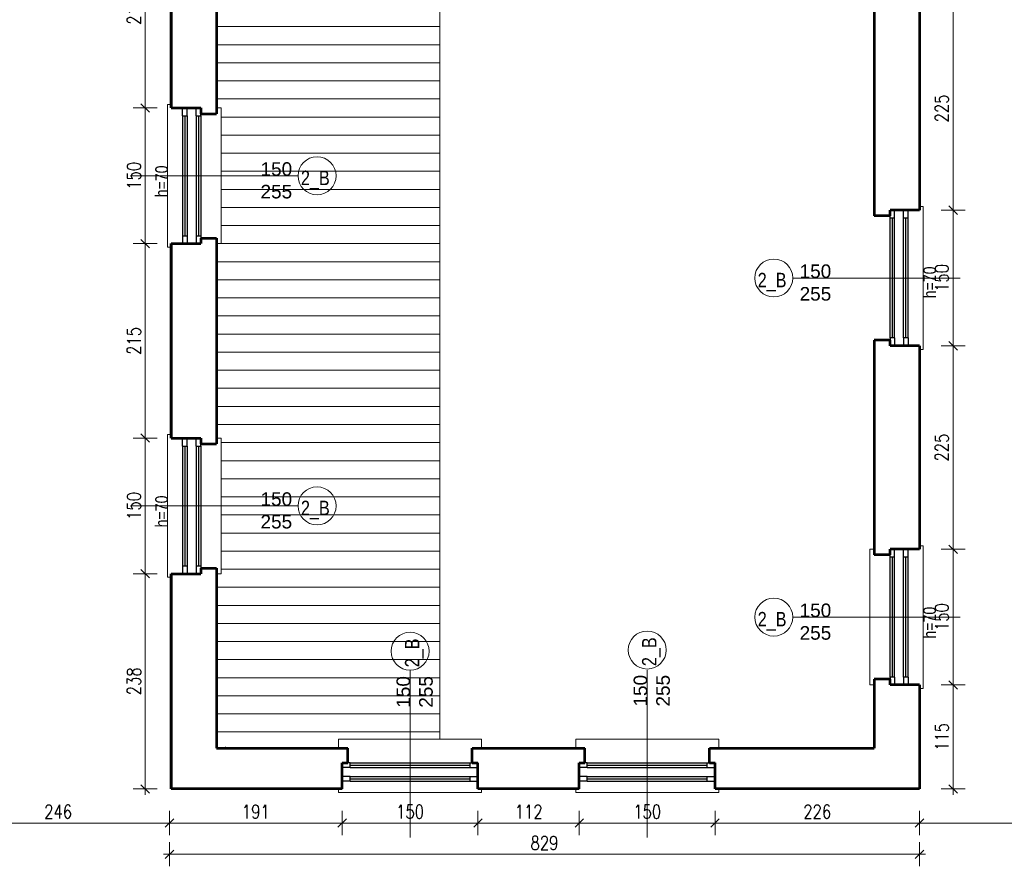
# Model space of a CAD drawing. Header units: millimetres. Extents: x 56977 to 67992, y 30187 to 42235.
# Tile 13 of 130: x 58682 to 59770, y 31916 to 32852. Entities that reach past the tile are written whole.
import ezdxf

# ---------------------------------------------------------------- set-up
doc = ezdxf.new("R2010")
doc.units = ezdxf.units.MM
doc.header["$MEASUREMENT"] = 0
doc.layers.get('0').update_dxf_attribs({"lineweight": 13})
doc.layers.get('DEFPOINTS').update_dxf_attribs({"lineweight": 13})
doc.layers.add('AI-OKNA', color=4, linetype='Continuous')
for name, color, linetype, lineweight in [('AI-OPISY', 3, 'Continuous', 13), ('AI_MURY', 40, 'Continuous', 53), ('AI_WIDOK', 8, 'Continuous', 13), ('Lines', 7, 'Continuous', 13), ('widok', 4, 'Continuous', 13), ('wymiary', 8, 'Continuous', 13)]:
    doc.layers.add(name, color=color, linetype=linetype, lineweight=lineweight)
doc.styles.get("Standard").update_dxf_attribs({"font": 'txt.shx'})
doc.styles.add('Style-ROMANS', font='ROMANS.shx')
doc.styles.add('WYMIAROWY-08', font='ROMANS.shx', dxfattribs={"width": 0.8})
doc.dimstyles.new('DYBY', dxfattribs={"dimscale": 100, "dimtxt": 0.15, "dimasz": 0.05, "dimexe": 0.05, "dimexo": 0.1, "dimgap": 0.05, "dimtad": 1, "dimdec": 0, "dimdsep": 46, "dimlunit": 5, "dimtxsty": 'WYMIAROWY-08', "dimblk": 'M_STRZ', "dimcen": 0.1, "dimse1": 1, "dimse2": 1, "dimclrd": 7, "dimclre": 7, "dimclrt": 1, "dimadec": 0, "dimazin": 0, "dimtfac": 1, "dimtdec": 0, "dimtmove": 2, "dimatfit": 3, "dimldrblk": 'M_STRZ', "dimfxl": 0, "dimtolj": 1, "dimarcsym": 0})

# ---------------------------------------------------------------- blocks, each defined once
blk = doc.blocks.new('M_STRZ')
for p, q in [((0, 2.66), (0, 0)), ((-1.33, 0), (1.33, 0)), ((-0.94, -0.94), (0.94, 0.94)), ((0, 0), (0, -2.66))]:
    blk.add_line(p, q)
blk = doc.blocks.new('*U704')
at = {"layer": 'DEFPOINTS', "color": 0}
for p in [(58820.7, 32604.1), (58849.5, 32604.1), (58849.5, 32389.1)]:
    blk.add_point(p, dxfattribs=at)
at = {"layer": 'wymiary', "color": 7, "lineweight": -2}
blk.add_line((58820.7, 32394.1), (58820.7, 32599.1), dxfattribs=at)
at = {"layer": 'wymiary', "color": 7, "lineweight": -2, "xscale": 5, "yscale": 5, "zscale": 5}
for p, rotation in [((58820.7, 32604.1), 90), ((58820.7, 32389.1), 270)]:
    blk.add_blockref('M_STRZ', p, dxfattribs=dict(at, rotation=rotation))
at = {"layer": 'wymiary', "color": 1, "insert": (58808.2, 32496.6), "char_height": 15, "attachment_point": 5, "rotation": 90, "style": 'WYMIAROWY-08'}
blk.add_mtext('215', dxfattribs=at)
blk = doc.blocks.new('*D2237')
at = {"layer": 'DEFPOINTS'}
for p in [(58820.7, 32604.1), (58849.5, 32604.1), (58833.2, 32480.2), (58849.5, 32389.1)]:
    blk.add_point(p, dxfattribs=at)
at = {"layer": 'wymiary', "color": 7}
blk.add_blockref('*U704', (0, 0), dxfattribs=at)
blk = doc.blocks.new('*U705')
at = {"layer": 'DEFPOINTS', "color": 0}
for p in [(58820.7, 32389.1), (58849.5, 32389.1), (58849.5, 32239.1)]:
    blk.add_point(p, dxfattribs=at)
at = {"layer": 'wymiary', "color": 7, "lineweight": -2}
blk.add_line((58820.7, 32244.1), (58820.7, 32384.1), dxfattribs=at)
at = {"layer": 'wymiary', "color": 7, "lineweight": -2, "xscale": 5, "yscale": 5, "zscale": 5}
for p, rotation in [((58820.7, 32389.1), 90), ((58820.7, 32239.1), 270)]:
    blk.add_blockref('M_STRZ', p, dxfattribs=dict(at, rotation=rotation))
at = {"layer": 'wymiary', "color": 1, "insert": (58808.2, 32314.1), "char_height": 15, "attachment_point": 5, "rotation": 90, "style": 'WYMIAROWY-08'}
blk.add_mtext('150', dxfattribs=at)
blk = doc.blocks.new('*D2238')
at = {"layer": 'DEFPOINTS'}
for p in [(58820.7, 32389.1), (58849.5, 32389.1), (58833.2, 32298.6), (58849.5, 32239.1)]:
    blk.add_point(p, dxfattribs=at)
at = {"layer": 'wymiary', "color": 7}
blk.add_blockref('*U705', (0, 0), dxfattribs=at)
blk = doc.blocks.new('*U706')
at = {"layer": 'DEFPOINTS', "color": 0}
for p in [(58820.7, 32239.1), (58849.5, 32239.1), (58847.5, 32001.1)]:
    blk.add_point(p, dxfattribs=at)
at = {"layer": 'wymiary', "color": 7, "lineweight": -2}
blk.add_line((58820.7, 32006.1), (58820.7, 32234.1), dxfattribs=at)
at = {"layer": 'wymiary', "color": 7, "lineweight": -2, "xscale": 5, "yscale": 5, "zscale": 5}
for p, rotation in [((58820.7, 32239.1), 90), ((58820.7, 32001.1), 270)]:
    blk.add_blockref('M_STRZ', p, dxfattribs=dict(at, rotation=rotation))
at = {"layer": 'wymiary', "color": 1, "insert": (58808.2, 32120.1), "char_height": 15, "attachment_point": 5, "rotation": 90, "style": 'WYMIAROWY-08'}
blk.add_mtext('238', dxfattribs=at)
blk = doc.blocks.new('*D2239')
at = {"layer": 'DEFPOINTS'}
for p in [(58820.7, 32239.1), (58849.5, 32239.1), (58833.2, 32103.7), (58847.5, 32001.1)]:
    blk.add_point(p, dxfattribs=at)
at = {"layer": 'wymiary', "color": 7}
blk.add_blockref('*U706', (0, 0), dxfattribs=at)
blk = doc.blocks.new('*U707')
at = {"layer": 'DEFPOINTS', "color": 0}
for p in [(58847.5, 31991.1), (59038.4, 31991.1), (58847.5, 31963.4)]:
    blk.add_point(p, dxfattribs=at)
at = {"layer": 'wymiary', "color": 7, "lineweight": -2}
blk.add_line((59033.4, 31963.4), (58852.5, 31963.4), dxfattribs=at)
at = {"layer": 'wymiary', "color": 7, "lineweight": -2, "xscale": 5, "yscale": 5, "zscale": 5, "rotation": 180}
blk.add_blockref('M_STRZ', (58847.5, 31963.4), dxfattribs=at)
at = {"layer": 'wymiary', "color": 7, "lineweight": -2, "xscale": 5, "yscale": 5, "zscale": 5}
blk.add_blockref('M_STRZ', (59038.4, 31963.4), dxfattribs=at)
at = {"layer": 'wymiary', "color": 1, "insert": (58942.9, 31975.9), "char_height": 15, "attachment_point": 5, "style": 'WYMIAROWY-08'}
blk.add_mtext('191', dxfattribs=at)
blk = doc.blocks.new('*D2240')
at = {"layer": 'DEFPOINTS'}
for p in [(58847.5, 31991.1), (59038.4, 31991.1), (58847.5, 31963.4), (58958.4, 31950.9)]:
    blk.add_point(p, dxfattribs=at)
at = {"layer": 'wymiary', "color": 7}
blk.add_blockref('*U707', (0, 0), dxfattribs=at)
blk = doc.blocks.new('*U708')
at = {"layer": 'DEFPOINTS', "color": 0}
for p in [(59300.4, 31991.1), (59450.4, 31991.1), (59300.4, 31963.4)]:
    blk.add_point(p, dxfattribs=at)
at = {"layer": 'wymiary', "color": 7, "lineweight": -2}
blk.add_line((59445.4, 31963.4), (59305.4, 31963.4), dxfattribs=at)
at = {"layer": 'wymiary', "color": 7, "lineweight": -2, "xscale": 5, "yscale": 5, "zscale": 5, "rotation": 180}
blk.add_blockref('M_STRZ', (59300.4, 31963.4), dxfattribs=at)
at = {"layer": 'wymiary', "color": 7, "lineweight": -2, "xscale": 5, "yscale": 5, "zscale": 5}
blk.add_blockref('M_STRZ', (59450.4, 31963.4), dxfattribs=at)
at = {"layer": 'wymiary', "color": 1, "insert": (59375.4, 31975.9), "char_height": 15, "attachment_point": 5, "style": 'WYMIAROWY-08'}
blk.add_mtext('150', dxfattribs=at)
blk = doc.blocks.new('*D2241')
at = {"layer": 'DEFPOINTS'}
for p in [(59300.4, 31991.1), (59450.4, 31991.1), (59300.4, 31963.4), (59390.8, 31950.9)]:
    blk.add_point(p, dxfattribs=at)
at = {"layer": 'wymiary', "color": 7}
blk.add_blockref('*U708', (0, 0), dxfattribs=at)
blk = doc.blocks.new('*U709')
at = {"layer": 'DEFPOINTS', "color": 0}
for p in [(59450.4, 31991.1), (59676.3, 31991.1), (59450.4, 31963.4)]:
    blk.add_point(p, dxfattribs=at)
at = {"layer": 'wymiary', "color": 7, "lineweight": -2}
blk.add_line((59671.3, 31963.4), (59455.4, 31963.4), dxfattribs=at)
at = {"layer": 'wymiary', "color": 7, "lineweight": -2, "xscale": 5, "yscale": 5, "zscale": 5, "rotation": 180}
blk.add_blockref('M_STRZ', (59450.4, 31963.4), dxfattribs=at)
at = {"layer": 'wymiary', "color": 7, "lineweight": -2, "xscale": 5, "yscale": 5, "zscale": 5}
blk.add_blockref('M_STRZ', (59676.3, 31963.4), dxfattribs=at)
at = {"layer": 'wymiary', "color": 1, "insert": (59563.3, 31975.9), "char_height": 15, "attachment_point": 5, "style": 'WYMIAROWY-08'}
blk.add_mtext('226', dxfattribs=at)
blk = doc.blocks.new('*D2242')
at = {"layer": 'DEFPOINTS'}
for p in [(59450.4, 31991.1), (59676.3, 31991.1), (59450.4, 31963.4), (59579.7, 31950.9)]:
    blk.add_point(p, dxfattribs=at)
at = {"layer": 'wymiary', "color": 7}
blk.add_blockref('*U709', (0, 0), dxfattribs=at)
blk = doc.blocks.new('*U710')
at = {"layer": 'DEFPOINTS', "color": 0}
for p in [(59953.5, 31998.6), (59676.3, 31976.7), (59676.3, 31963.4)]:
    blk.add_point(p, dxfattribs=at)
at = {"layer": 'wymiary', "color": 7, "lineweight": -2}
blk.add_line((59948.5, 31963.4), (59681.3, 31963.4), dxfattribs=at)
at = {"layer": 'wymiary', "color": 7, "lineweight": -2, "xscale": 5, "yscale": 5, "zscale": 5, "rotation": 180}
blk.add_blockref('M_STRZ', (59676.3, 31963.4), dxfattribs=at)
at = {"layer": 'wymiary', "color": 7, "lineweight": -2, "xscale": 5, "yscale": 5, "zscale": 5}
blk.add_blockref('M_STRZ', (59953.5, 31963.4), dxfattribs=at)
at = {"layer": 'wymiary', "color": 1, "insert": (59814.9, 31975.9), "char_height": 15, "attachment_point": 5, "style": 'WYMIAROWY-08'}
blk.add_mtext('277', dxfattribs=at)
blk = doc.blocks.new('*D2243')
at = {"layer": 'DEFPOINTS'}
for p in [(59953.5, 31998.6), (59676.3, 31976.7), (59676.3, 31963.4), (59831.3, 31950.9)]:
    blk.add_point(p, dxfattribs=at)
at = {"layer": 'wymiary', "color": 7}
blk.add_blockref('*U710', (0, 0), dxfattribs=at)
blk = doc.blocks.new('*U711')
at = {"layer": 'DEFPOINTS', "color": 0}
for p in [(58601.5, 31999.3), (58847.5, 31999.3), (58601.5, 31963.4)]:
    blk.add_point(p, dxfattribs=at)
at = {"layer": 'wymiary', "color": 7, "lineweight": -2}
blk.add_line((58842.5, 31963.4), (58606.5, 31963.4), dxfattribs=at)
at = {"layer": 'wymiary', "color": 7, "lineweight": -2, "xscale": 5, "yscale": 5, "zscale": 5, "rotation": 180}
blk.add_blockref('M_STRZ', (58601.5, 31963.4), dxfattribs=at)
at = {"layer": 'wymiary', "color": 7, "lineweight": -2, "xscale": 5, "yscale": 5, "zscale": 5}
blk.add_blockref('M_STRZ', (58847.5, 31963.4), dxfattribs=at)
at = {"layer": 'wymiary', "color": 1, "insert": (58724.5, 31975.9), "char_height": 15, "attachment_point": 5, "style": 'WYMIAROWY-08'}
blk.add_mtext('246', dxfattribs=at)
blk = doc.blocks.new('*D2244')
at = {"layer": 'DEFPOINTS'}
for p in [(58601.5, 31999.3), (58847.5, 31999.3), (58601.5, 31963.4), (58740.9, 31950.9)]:
    blk.add_point(p, dxfattribs=at)
at = {"layer": 'wymiary', "color": 7}
blk.add_blockref('*U711', (0, 0), dxfattribs=at)
blk = doc.blocks.new('*U713')
at = {"layer": 'DEFPOINTS', "color": 0}
for p in [(59681.3, 32116.1), (59713.5, 32116.1), (59681.3, 32001.1)]:
    blk.add_point(p, dxfattribs=at)
at = {"layer": 'wymiary', "color": 7, "lineweight": -2}
blk.add_line((59713.5, 32006.1), (59713.5, 32111.1), dxfattribs=at)
at = {"layer": 'wymiary', "color": 7, "lineweight": -2, "xscale": 5, "yscale": 5, "zscale": 5}
for p, rotation in [((59713.5, 32116.1), 90), ((59713.5, 32001.1), 270)]:
    blk.add_blockref('M_STRZ', p, dxfattribs=dict(at, rotation=rotation))
at = {"layer": 'wymiary', "color": 1, "insert": (59701, 32058.6), "char_height": 15, "attachment_point": 5, "rotation": 90, "style": 'WYMIAROWY-08'}
blk.add_mtext('115', dxfattribs=at)
blk = doc.blocks.new('*D2246')
at = {"layer": 'DEFPOINTS'}
for p in [(59681.3, 32116.1), (59713.5, 32116.1), (59726, 32043.1), (59681.3, 32001.1)]:
    blk.add_point(p, dxfattribs=at)
at = {"layer": 'wymiary', "color": 7}
blk.add_blockref('*U713', (0, 0), dxfattribs=at)
blk = doc.blocks.new('*U714')
at = {"layer": 'DEFPOINTS', "color": 0}
for p in [(59681.3, 32266.1), (59713.5, 32266.1), (59681.3, 32116.1)]:
    blk.add_point(p, dxfattribs=at)
at = {"layer": 'wymiary', "color": 7, "lineweight": -2}
blk.add_line((59713.5, 32121.1), (59713.5, 32261.1), dxfattribs=at)
at = {"layer": 'wymiary', "color": 7, "lineweight": -2, "xscale": 5, "yscale": 5, "zscale": 5}
for p, rotation in [((59713.5, 32266.1), 90), ((59713.5, 32116.1), 270)]:
    blk.add_blockref('M_STRZ', p, dxfattribs=dict(at, rotation=rotation))
at = {"layer": 'wymiary', "color": 1, "insert": (59701, 32191.1), "char_height": 15, "attachment_point": 5, "rotation": 90, "style": 'WYMIAROWY-08'}
blk.add_mtext('150', dxfattribs=at)
blk = doc.blocks.new('*D2247')
at = {"layer": 'DEFPOINTS'}
for p in [(59681.3, 32266.1), (59713.5, 32266.1), (59726, 32175.6), (59681.3, 32116.1)]:
    blk.add_point(p, dxfattribs=at)
at = {"layer": 'wymiary', "color": 7}
blk.add_blockref('*U714', (0, 0), dxfattribs=at)
blk = doc.blocks.new('*U715')
at = {"layer": 'DEFPOINTS', "color": 0}
for p in [(59681.3, 32491.1), (59713.5, 32491.1), (59681.3, 32266.1)]:
    blk.add_point(p, dxfattribs=at)
at = {"layer": 'wymiary', "color": 7, "lineweight": -2}
blk.add_line((59713.5, 32271.1), (59713.5, 32486.1), dxfattribs=at)
at = {"layer": 'wymiary', "color": 7, "lineweight": -2, "xscale": 5, "yscale": 5, "zscale": 5}
for p, rotation in [((59713.5, 32491.1), 90), ((59713.5, 32266.1), 270)]:
    blk.add_blockref('M_STRZ', p, dxfattribs=dict(at, rotation=rotation))
at = {"layer": 'wymiary', "color": 1, "insert": (59701, 32378.6), "char_height": 15, "attachment_point": 5, "rotation": 90, "style": 'WYMIAROWY-08'}
blk.add_mtext('225', dxfattribs=at)
blk = doc.blocks.new('*D2248')
at = {"layer": 'DEFPOINTS'}
for p in [(59681.3, 32491.1), (59713.5, 32491.1), (59726, 32362.2), (59681.3, 32266.1)]:
    blk.add_point(p, dxfattribs=at)
at = {"layer": 'wymiary', "color": 7}
blk.add_blockref('*U715', (0, 0), dxfattribs=at)
blk = doc.blocks.new('*U716')
at = {"layer": 'DEFPOINTS', "color": 0}
for p in [(59681.3, 32641.1), (59713.5, 32641.1), (59681.3, 32491.1)]:
    blk.add_point(p, dxfattribs=at)
at = {"layer": 'wymiary', "color": 7, "lineweight": -2}
blk.add_line((59713.5, 32496.1), (59713.5, 32636.1), dxfattribs=at)
at = {"layer": 'wymiary', "color": 7, "lineweight": -2, "xscale": 5, "yscale": 5, "zscale": 5}
for p, rotation in [((59713.5, 32641.1), 90), ((59713.5, 32491.1), 270)]:
    blk.add_blockref('M_STRZ', p, dxfattribs=dict(at, rotation=rotation))
at = {"layer": 'wymiary', "color": 1, "insert": (59701, 32566.1), "char_height": 15, "attachment_point": 5, "rotation": 90, "style": 'WYMIAROWY-08'}
blk.add_mtext('150', dxfattribs=at)
blk = doc.blocks.new('*D2249')
at = {"layer": 'DEFPOINTS'}
for p in [(59681.3, 32641.1), (59713.5, 32641.1), (59726, 32550.6), (59681.3, 32491.1)]:
    blk.add_point(p, dxfattribs=at)
at = {"layer": 'wymiary', "color": 7}
blk.add_blockref('*U716', (0, 0), dxfattribs=at)
blk = doc.blocks.new('*U717')
at = {"layer": 'DEFPOINTS', "color": 0}
for p in [(59681.3, 32866.1), (59713.5, 32866.1), (59681.3, 32641.1)]:
    blk.add_point(p, dxfattribs=at)
at = {"layer": 'wymiary', "color": 7, "lineweight": -2}
blk.add_line((59713.5, 32646.1), (59713.5, 32861.1), dxfattribs=at)
at = {"layer": 'wymiary', "color": 7, "lineweight": -2, "xscale": 5, "yscale": 5, "zscale": 5}
for p, rotation in [((59713.5, 32866.1), 90), ((59713.5, 32641.1), 270)]:
    blk.add_blockref('M_STRZ', p, dxfattribs=dict(at, rotation=rotation))
at = {"layer": 'wymiary', "color": 1, "insert": (59701, 32753.6), "char_height": 15, "attachment_point": 5, "rotation": 90, "style": 'WYMIAROWY-08'}
blk.add_mtext('225', dxfattribs=at)
blk = doc.blocks.new('*D2250')
at = {"layer": 'DEFPOINTS'}
for p in [(59681.3, 32866.1), (59713.5, 32866.1), (59726, 32737.2), (59681.3, 32641.1)]:
    blk.add_point(p, dxfattribs=at)
at = {"layer": 'wymiary', "color": 7}
blk.add_blockref('*U717', (0, 0), dxfattribs=at)
blk = doc.blocks.new('*U904')
at = {"layer": 'DEFPOINTS', "color": 0}
for p in [(58847.5, 31963.4), (59676.3, 31963.4), (59676.3, 31928.8)]:
    blk.add_point(p, dxfattribs=at)
at = {"layer": 'wymiary', "color": 7, "lineweight": -2}
blk.add_line((58852.5, 31928.8), (59671.3, 31928.8), dxfattribs=at)
at = {"layer": 'wymiary', "color": 7, "lineweight": -2, "xscale": 5, "yscale": 5, "zscale": 5, "rotation": 180}
blk.add_blockref('M_STRZ', (58847.5, 31928.8), dxfattribs=at)
at = {"layer": 'wymiary', "color": 7, "lineweight": -2, "xscale": 5, "yscale": 5, "zscale": 5}
blk.add_blockref('M_STRZ', (59676.3, 31928.8), dxfattribs=at)
at = {"layer": 'wymiary', "color": 1, "insert": (59261.9, 31941.3), "char_height": 15, "attachment_point": 5, "style": 'WYMIAROWY-08'}
blk.add_mtext('829', dxfattribs=at)
blk = doc.blocks.new('*D2437')
at = {"layer": 'DEFPOINTS'}
for p in [(58847.5, 31963.4), (59676.3, 31963.4), (59676.3, 31928.8), (59245.6, 31916.3)]:
    blk.add_point(p, dxfattribs=at)
at = {"layer": 'wymiary', "color": 7}
blk.add_blockref('*U904', (0, 0), dxfattribs=at)
blk = doc.blocks.new('*U1326')
at = {"layer": 'DEFPOINTS', "color": 0}
for p in [(58820.7, 32754.1), (58849.5, 32754.1), (58849.5, 32604.1)]:
    blk.add_point(p, dxfattribs=at)
at = {"layer": 'wymiary', "color": 7, "lineweight": -2}
blk.add_line((58820.7, 32609.1), (58820.7, 32749.1), dxfattribs=at)
at = {"layer": 'wymiary', "color": 7, "lineweight": -2, "xscale": 5, "yscale": 5, "zscale": 5}
for p, rotation in [((58820.7, 32754.1), 90), ((58820.7, 32604.1), 270)]:
    blk.add_blockref('M_STRZ', p, dxfattribs=dict(at, rotation=rotation))
at = {"layer": 'wymiary', "color": 1, "insert": (58808.2, 32679.1), "char_height": 15, "attachment_point": 5, "rotation": 90, "style": 'WYMIAROWY-08'}
blk.add_mtext('150', dxfattribs=at)
blk = doc.blocks.new('*D2857')
at = {"layer": 'DEFPOINTS'}
for p in [(58820.7, 32754.1), (58849.5, 32754.1), (58833.2, 32663.6), (58849.5, 32604.1)]:
    blk.add_point(p, dxfattribs=at)
at = {"layer": 'wymiary', "color": 7}
blk.add_blockref('*U1326', (0, 0), dxfattribs=at)
blk = doc.blocks.new('*U1328')
at = {"layer": 'DEFPOINTS', "color": 0}
for p in [(58820.7, 32969.1), (58849.5, 32969.1), (58849.5, 32754.1)]:
    blk.add_point(p, dxfattribs=at)
at = {"layer": 'wymiary', "color": 7, "lineweight": -2}
blk.add_line((58820.7, 32759.1), (58820.7, 32964.1), dxfattribs=at)
at = {"layer": 'wymiary', "color": 7, "lineweight": -2, "xscale": 5, "yscale": 5, "zscale": 5}
for p, rotation in [((58820.7, 32969.1), 90), ((58820.7, 32754.1), 270)]:
    blk.add_blockref('M_STRZ', p, dxfattribs=dict(at, rotation=rotation))
at = {"layer": 'wymiary', "color": 1, "insert": (58808.2, 32861.6), "char_height": 15, "attachment_point": 5, "rotation": 90, "style": 'WYMIAROWY-08'}
blk.add_mtext('215', dxfattribs=at)
blk = doc.blocks.new('*D2859')
at = {"layer": 'DEFPOINTS'}
for p in [(58820.7, 32969.1), (58849.5, 32969.1), (58833.2, 32845.2), (58849.5, 32754.1)]:
    blk.add_point(p, dxfattribs=at)
at = {"layer": 'wymiary', "color": 7}
blk.add_blockref('*U1328', (0, 0), dxfattribs=at)
blk = doc.blocks.new('*U1448')
at = {"layer": 'DEFPOINTS', "color": 0}
for p in [(59038.4, 31991.1), (59188.4, 31991.1), (59038.4, 31963.4)]:
    blk.add_point(p, dxfattribs=at)
at = {"layer": 'wymiary', "color": 7, "lineweight": -2}
blk.add_line((59183.4, 31963.4), (59043.4, 31963.4), dxfattribs=at)
at = {"layer": 'wymiary', "color": 7, "lineweight": -2, "xscale": 5, "yscale": 5, "zscale": 5, "rotation": 180}
blk.add_blockref('M_STRZ', (59038.4, 31963.4), dxfattribs=at)
at = {"layer": 'wymiary', "color": 7, "lineweight": -2, "xscale": 5, "yscale": 5, "zscale": 5}
blk.add_blockref('M_STRZ', (59188.4, 31963.4), dxfattribs=at)
at = {"layer": 'wymiary', "color": 1, "insert": (59113.4, 31975.9), "char_height": 15, "attachment_point": 5, "style": 'WYMIAROWY-08'}
blk.add_mtext('150', dxfattribs=at)
blk = doc.blocks.new('*D2979')
at = {"layer": 'DEFPOINTS'}
for p in [(59038.4, 31991.1), (59188.4, 31991.1), (59038.4, 31963.4), (59128.8, 31950.9)]:
    blk.add_point(p, dxfattribs=at)
at = {"layer": 'wymiary', "color": 7}
blk.add_blockref('*U1448', (0, 0), dxfattribs=at)
blk = doc.blocks.new('*U1449')
at = {"layer": 'DEFPOINTS', "color": 0}
for p in [(59188.4, 31991.1), (59300.4, 31991.1), (59188.4, 31963.4)]:
    blk.add_point(p, dxfattribs=at)
at = {"layer": 'wymiary', "color": 7, "lineweight": -2}
blk.add_line((59295.4, 31963.4), (59193.4, 31963.4), dxfattribs=at)
at = {"layer": 'wymiary', "color": 7, "lineweight": -2, "xscale": 5, "yscale": 5, "zscale": 5, "rotation": 180}
blk.add_blockref('M_STRZ', (59188.4, 31963.4), dxfattribs=at)
at = {"layer": 'wymiary', "color": 7, "lineweight": -2, "xscale": 5, "yscale": 5, "zscale": 5}
blk.add_blockref('M_STRZ', (59300.4, 31963.4), dxfattribs=at)
at = {"layer": 'wymiary', "color": 1, "insert": (59244.4, 31975.9), "char_height": 15, "attachment_point": 5, "style": 'WYMIAROWY-08'}
blk.add_mtext('112', dxfattribs=at)
blk = doc.blocks.new('*D2980')
at = {"layer": 'DEFPOINTS'}
for p in [(59188.4, 31991.1), (59300.4, 31991.1), (59188.4, 31963.4), (59259.8, 31950.9)]:
    blk.add_point(p, dxfattribs=at)
at = {"layer": 'wymiary', "color": 7}
blk.add_blockref('*U1449', (0, 0), dxfattribs=at)

msp = doc.modelspace()

# ---------------------------------------------------------------- linework, layer by layer
at = {"layer": 'AI-OKNA'}
for p, q in [((58862, 32745.3), (58862, 32754.1)), ((58867, 32745.3), (58867, 32754.1)), ((58877, 32745.3), (58877, 32754.1)), ((58862, 32745.3), (58862, 32612.8)), ((58862, 32745.3), (58867, 32745.3)), ((58864.5, 32745.3), (58864.5, 32612.8)), ((58867, 32745.3), (58867, 32612.8)), ((58877, 32745.3), (58877, 32612.8)), ((58877, 32745.3), (58882, 32745.3)), ((58879.5, 32745.3), (58879.5, 32612.8)), ((58882, 32745.3), (58882, 32747.8)), ((58882, 32745.3), (58882, 32612.8)), ((59648.8, 32632.3), (59648.8, 32641.1)), ((59658.8, 32632.3), (59658.8, 32641.1)), ((59663.8, 32632.3), (59663.8, 32641.1)), ((59643.8, 32632.3), (59643.8, 32634.8)), ((59648.8, 32632.3), (59643.8, 32632.3)), ((59643.8, 32499.8), (59643.8, 32632.3)), ((59646.3, 32499.8), (59646.3, 32632.3)), ((59648.8, 32499.8), (59648.8, 32632.3)), ((59658.8, 32499.8), (59658.8, 32632.3)), ((59663.8, 32632.3), (59658.8, 32632.3)), ((59661.3, 32499.8), (59661.3, 32632.3)), ((59663.8, 32499.8), (59663.8, 32632.3)), ((58862, 32612.8), (58862, 32604.1)), ((58862, 32612.8), (58867, 32612.8)), ((58867, 32612.8), (58867, 32604.1)), ((58877, 32612.8), (58877, 32604.1)), ((58877, 32612.8), (58882, 32612.8)), ((58882, 32612.8), (58882, 32610.3)), ((59648.8, 32499.8), (59643.8, 32499.8)), ((59643.8, 32499.8), (59643.8, 32497.3)), ((59648.8, 32499.8), (59648.8, 32491.1)), ((59658.8, 32499.8), (59658.8, 32491.1)), ((59663.8, 32499.8), (59658.8, 32499.8)), ((59663.8, 32499.8), (59663.8, 32491.1)), ((58862, 32380.3), (58862, 32389.1)), ((58862, 32380.3), (58862, 32247.8)), ((58862, 32380.3), (58867, 32380.3)), ((58864.5, 32380.3), (58864.5, 32247.8)), ((58867, 32380.3), (58867, 32389.1)), ((58867, 32380.3), (58867, 32247.8)), ((58877, 32380.3), (58877, 32389.1)), ((58877, 32380.3), (58877, 32247.8)), ((58877, 32380.3), (58882, 32380.3)), ((58879.5, 32380.3), (58879.5, 32247.8)), ((58882, 32380.3), (58882, 32382.8)), ((58882, 32380.3), (58882, 32247.8)), ((59643.8, 32257.3), (59643.8, 32259.8)), ((59648.8, 32257.3), (59648.8, 32266.1)), ((59658.8, 32257.3), (59658.8, 32266.1)), ((59663.8, 32257.3), (59663.8, 32266.1)), ((59648.8, 32257.3), (59643.8, 32257.3)), ((59643.8, 32124.8), (59643.8, 32257.3)), ((59646.3, 32124.8), (59646.3, 32257.3)), ((59648.8, 32124.8), (59648.8, 32257.3)), ((59658.8, 32124.8), (59658.8, 32257.3)), ((59663.8, 32257.3), (59658.8, 32257.3)), ((59661.3, 32124.8), (59661.3, 32257.3)), ((59663.8, 32124.8), (59663.8, 32257.3)), ((58862, 32247.8), (58862, 32239.1)), ((58862, 32247.8), (58867, 32247.8)), ((58867, 32247.8), (58867, 32239.1)), ((58877, 32247.8), (58877, 32239.1)), ((58877, 32247.8), (58882, 32247.8)), ((58882, 32247.8), (58882, 32245.3)), ((59648.8, 32124.8), (59643.8, 32124.8)), ((59643.8, 32124.8), (59643.8, 32122.3)), ((59648.8, 32124.8), (59648.8, 32116.1)), ((59658.8, 32124.8), (59658.8, 32116.1)), ((59663.8, 32124.8), (59658.8, 32124.8)), ((59663.8, 32124.8), (59663.8, 32116.1)), ((59047.1, 32024.8), (59038.4, 32024.8)), ((59047.1, 32029.8), (59044.6, 32029.8)), ((59047.1, 32029.8), (59179.6, 32029.8)), ((59047.1, 32024.8), (59047.1, 32029.8)), ((59047.1, 32027.3), (59179.6, 32027.3)), ((59047.1, 32024.8), (59179.6, 32024.8)), ((59179.6, 32024.8), (59179.6, 32029.8)), ((59179.6, 32029.8), (59182.1, 32029.8)), ((59179.6, 32024.8), (59188.4, 32024.8)), ((59309.1, 32024.8), (59300.4, 32024.8)), ((59309.1, 32029.8), (59306.6, 32029.8)), ((59309.1, 32029.8), (59441.6, 32029.8)), ((59309.1, 32024.8), (59309.1, 32029.8)), ((59309.1, 32027.3), (59441.6, 32027.3)), ((59309.1, 32024.8), (59441.6, 32024.8)), ((59441.6, 32024.8), (59441.6, 32029.8)), ((59441.6, 32029.8), (59444.1, 32029.8)), ((59441.6, 32024.8), (59450.4, 32024.8)), ((59047.1, 32014.8), (59038.4, 32014.8)), ((59047.1, 32009.8), (59038.4, 32009.8)), ((59047.1, 32014.8), (59179.6, 32014.8)), ((59047.1, 32009.8), (59047.1, 32014.8)), ((59047.1, 32012.3), (59179.6, 32012.3)), ((59047.1, 32009.8), (59179.6, 32009.8)), ((59179.6, 32014.8), (59188.4, 32014.8)), ((59179.6, 32009.8), (59179.6, 32014.8)), ((59179.6, 32009.8), (59188.4, 32009.8)), ((59309.1, 32014.8), (59300.4, 32014.8)), ((59309.1, 32009.8), (59300.4, 32009.8)), ((59309.1, 32014.8), (59441.6, 32014.8)), ((59309.1, 32009.8), (59309.1, 32014.8)), ((59309.1, 32012.3), (59441.6, 32012.3)), ((59309.1, 32009.8), (59441.6, 32009.8)), ((59441.6, 32014.8), (59450.4, 32014.8)), ((59441.6, 32009.8), (59441.6, 32014.8)), ((59441.6, 32009.8), (59450.4, 32009.8))]:
    msp.add_line(p, q, dxfattribs=at)
at = {"layer": 'AI-OPISY'}
for p, q in [((58989.6, 32679.1), (58804.5, 32679.1)), ((59536.3, 32566.1), (59721.4, 32566.1)), ((58989.6, 32314.1), (58804.5, 32314.1)), ((59536.3, 32191.1), (59721.4, 32191.1)), ((59113.4, 32132.4), (59113.4, 31947.3)), ((59375.4, 32132.4), (59375.4, 31947.3))]:
    msp.add_line(p, q, dxfattribs=at)
for centre in [(59010.6, 32679.1), (59515.3, 32566.1), (59010.6, 32314.1), (59515.3, 32191.1), (59113.4, 32153.4), (59375.4, 32154.7)]:
    msp.add_circle(centre, 21, dxfattribs=at)
at = {"layer": 'AI_MURY'}
for p, q in [((58849.5, 32969.1), (58849.5, 32754.1)), ((58849.5, 32754.1), (58849.5, 32969.1)), ((58899.5, 32975.3), (58899.5, 32747.8)), ((59626.3, 32872.3), (59626.3, 32634.8)), ((59676.3, 32866.1), (59676.3, 32641.1)), ((58849.5, 32754.1), (58882, 32754.1)), ((58882, 32754.1), (58882, 32747.8)), ((58882, 32747.8), (58899.5, 32747.8)), ((59643.8, 32634.8), (59643.8, 32641.1)), ((59676.3, 32641.1), (59643.8, 32641.1)), ((59643.8, 32634.8), (59626.3, 32634.8)), ((58882, 32610.3), (58882, 32604.1)), ((58882, 32610.3), (58899.5, 32610.3)), ((58899.5, 32610.3), (58899.5, 32382.8)), ((58849.5, 32604.1), (58849.5, 32389.1)), ((58849.5, 32389.1), (58849.5, 32604.1)), ((58849.5, 32604.1), (58882, 32604.1)), ((59626.3, 32497.3), (59626.3, 32259.8)), ((59643.8, 32497.3), (59626.3, 32497.3)), ((59643.8, 32491.1), (59643.8, 32497.3)), ((59676.3, 32491.1), (59643.8, 32491.1)), ((59676.3, 32491.1), (59676.3, 32266.1)), ((58849.5, 32389.1), (58882, 32389.1)), ((58882, 32389.1), (58882, 32382.8)), ((58882, 32382.8), (58899.5, 32382.8)), ((59643.8, 32259.8), (59626.3, 32259.8)), ((59643.8, 32259.8), (59643.8, 32266.1)), ((59676.3, 32266.1), (59643.8, 32266.1)), ((58849.5, 32239.1), (58849.5, 32001.1)), ((58849.5, 32001.1), (58849.5, 32239.1)), ((58849.5, 32239.1), (58882, 32239.1)), ((58882, 32245.3), (58882, 32239.1)), ((58882, 32245.3), (58899.5, 32245.3)), ((58899.5, 32245.3), (58899.5, 32046.1)), ((59626.3, 32122.3), (59626.3, 32046.1)), ((59643.8, 32122.3), (59626.3, 32122.3)), ((59643.8, 32116.1), (59643.8, 32122.3)), ((59676.3, 32116.1), (59643.8, 32116.1)), ((59676.3, 32116.1), (59676.3, 32001.1)), ((58899.5, 32046.1), (59044.6, 32046.1)), ((58899.5, 32046.1), (59044.6, 32046.1)), ((59044.6, 32029.8), (59044.6, 32046.1)), ((59182.1, 32046.1), (59306.6, 32046.1)), ((59182.1, 32029.8), (59182.1, 32046.1)), ((59306.6, 32029.8), (59306.6, 32046.1)), ((59444.1, 32046.1), (59626.3, 32046.1)), ((59444.1, 32029.8), (59444.1, 32046.1)), ((59038.4, 32001.1), (59038.4, 32029.8)), ((59038.4, 32029.8), (59044.6, 32029.8)), ((59182.1, 32029.8), (59188.4, 32029.8)), ((59188.4, 32001.1), (59188.4, 32029.8)), ((59300.4, 32001.1), (59300.4, 32029.8)), ((59300.4, 32029.8), (59306.6, 32029.8)), ((59444.1, 32029.8), (59450.4, 32029.8)), ((59450.4, 32001.1), (59450.4, 32029.8)), ((59038.4, 32001.1), (58849.5, 32001.1)), ((59300.4, 32001.1), (59188.4, 32001.1)), ((59676.3, 32001.1), (59450.4, 32001.1))]:
    msp.add_line(p, q, dxfattribs=at)
msp.add_point((58909.5, 32046.1), dxfattribs=at)
at = {"layer": 'AI_WIDOK'}
for p, q in [((59146.3, 32844.1), (58899.5, 32844.1)), ((59146.3, 32824.1), (58899.5, 32824.1)), ((59146.3, 32804.1), (58899.5, 32804.1)), ((59146.3, 32784.1), (58899.5, 32784.1)), ((59146.3, 32764.1), (58899.5, 32764.1)), ((59146.3, 32744.1), (58904.5, 32744.1)), ((59146.3, 32724.1), (58904.5, 32724.1)), ((59146.3, 32704.1), (58904.5, 32704.1)), ((59146.3, 32684.1), (58904.5, 32684.1)), ((59146.3, 32664.1), (58904.5, 32664.1)), ((59146.3, 32644.1), (58904.5, 32644.1)), ((59146.3, 32624.1), (58904.5, 32624.1)), ((59146.3, 32604.1), (58904.5, 32604.1)), ((59146.3, 32584.1), (58899.5, 32584.1)), ((59146.3, 32564.1), (58899.5, 32564.1)), ((59146.3, 32544.1), (58899.5, 32544.1)), ((59146.3, 32524.1), (58899.5, 32524.1)), ((59146.3, 32504.1), (58899.5, 32504.1)), ((59146.3, 32484.1), (58899.5, 32484.1)), ((59146.3, 32464.1), (58899.5, 32464.1)), ((59146.3, 32444.1), (58899.5, 32444.1)), ((59146.3, 32424.1), (58899.5, 32424.1)), ((59146.3, 32404.1), (58899.5, 32404.1)), ((59146.3, 32384.1), (58904.5, 32384.1)), ((59146.3, 32364.1), (58904.5, 32364.1)), ((59146.3, 32344.1), (58904.5, 32344.1)), ((59146.3, 32324.1), (58904.5, 32324.1)), ((59146.3, 32304.1), (58904.5, 32304.1)), ((59146.3, 32284.1), (58904.5, 32284.1)), ((59146.3, 32264.1), (58904.5, 32264.1)), ((59146.3, 32244.1), (58904.5, 32244.1)), ((59146.3, 32224.1), (58899.5, 32224.1)), ((59146.3, 32204.1), (58899.5, 32204.1)), ((59146.3, 32184.1), (58899.5, 32184.1)), ((59146.3, 32164.1), (58899.5, 32164.1)), ((59146.3, 32144.1), (58899.5, 32144.1)), ((59146.3, 32124.1), (58899.5, 32124.1)), ((59146.3, 32104.1), (58899.5, 32104.1)), ((59146.3, 32084.1), (58899.5, 32084.1)), ((59146.3, 32064.1), (58899.5, 32064.1))]:
    msp.add_line(p, q, dxfattribs=at)
at = {"layer": 'AI_WIDOK', "color": 251, "linetype": 'Continuous'}
for p, q in [((58845.5, 32758.1), (58845.5, 32600.1)), ((58899.5, 32754.1), (58904.5, 32754.1)), ((58904.5, 32754.1), (58904.5, 32604.1)), ((59680.3, 32487.1), (59680.3, 32645.1)), ((58904.5, 32604.1), (58899.5, 32604.1)), ((58845.5, 32393.1), (58845.5, 32235.1)), ((58899.5, 32389.1), (58904.5, 32389.1)), ((58904.5, 32389.1), (58904.5, 32239.1)), ((59621.3, 32116.1), (59621.3, 32266.1)), ((59621.3, 32266.1), (59626.3, 32266.1)), ((59680.3, 32112.1), (59680.3, 32270.1)), ((58904.5, 32239.1), (58899.5, 32239.1)), ((59626.3, 32116.1), (59621.3, 32116.1)), ((59192.4, 32056.1), (59034.4, 32056.1)), ((59034.4, 32056.1), (59034.4, 32046.1)), ((59192.4, 32056.1), (59192.4, 32046.1)), ((59454.4, 32056.1), (59296.4, 32056.1)), ((59296.4, 32056.1), (59296.4, 32046.1)), ((59454.4, 32056.1), (59454.4, 32046.1))]:
    msp.add_line(p, q, dxfattribs=at)
at = {"layer": 'Lines', "color": 251, "linetype": 'Continuous'}
for p, q in [((58849.5, 32758.1), (58845.5, 32758.1)), ((59676.3, 32645.1), (59680.3, 32645.1)), ((58849.5, 32600.1), (58845.5, 32600.1)), ((59676.3, 32487.1), (59680.3, 32487.1)), ((58849.5, 32393.1), (58845.5, 32393.1)), ((59676.3, 32270.1), (59680.3, 32270.1)), ((58849.5, 32235.1), (58845.5, 32235.1)), ((59676.3, 32112.1), (59680.3, 32112.1)), ((59034.4, 32001.1), (59034.4, 31997.1)), ((59192.4, 32001.1), (59192.4, 31997.1)), ((59296.4, 32001.1), (59296.4, 31997.1)), ((59454.4, 32001.1), (59454.4, 31997.1)), ((59034.4, 31997.1), (59192.4, 31997.1)), ((59296.4, 31997.1), (59454.4, 31997.1))]:
    msp.add_line(p, q, dxfattribs=at)
at = {"layer": 'widok', "color": 251, "linetype": 'Continuous'}
msp.add_line((59146.3, 32056.1), (59146.3, 33024.2), dxfattribs=at)

# ---------------------------------------------------------------- texts
at = {"layer": 'AI-OPISY', "char_height": 14, "attachment_point": 7, "rotation": 90, "line_spacing_factor": 0.722892, "style": 'WYMIAROWY-08'}
for insert in [(58846, 32655.3), (59694.7, 32543.6), (58846, 32290.3), (59694.6, 32167.3)]:
    msp.add_mtext('\\fArial|b0|i0|c238|p39;h=70', dxfattribs=dict(at, insert=insert))
at = {"layer": 'AI-OPISY', "char_height": 15, "width": 45.29, "attachment_point": 8}
for insert in [(58965.6, 32653.9), (59561.3, 32540.9), (58965.6, 32288.9), (59561.3, 32165.9)]:
    msp.add_mtext('\\fArial|b0|i0|c238|p39;150\\P255', dxfattribs=dict(at, insert=insert))
at = {"layer": 'AI-OPISY', "char_height": 16, "width": 20.64, "attachment_point": 7, "style": 'WYMIAROWY-08'}
for insert in [(58992.8, 32664.2), (59497.5, 32551.2), (58992.8, 32299.2), (59497.5, 32176.2)]:
    msp.add_mtext('\\fArial|b0|i0|c238|p39;2_B', dxfattribs=dict(at, insert=insert))
at = {"layer": 'AI-OPISY', "char_height": 16, "width": 20.64, "attachment_point": 7, "rotation": 90, "style": 'WYMIAROWY-08'}
for insert in [(59128.3, 32135.6), (59390.3, 32136.9)]:
    msp.add_mtext('\\fArial|b0|i0|c238|p39;2_B', dxfattribs=dict(at, insert=insert))
at = {"layer": 'AI-OPISY', "char_height": 15, "width": 45.29, "attachment_point": 8, "rotation": 90}
for insert in [(59138.6, 32108.4), (59400.6, 32109.7)]:
    msp.add_mtext('\\fArial|b0|i0|c238|p39;150\\P255', dxfattribs=dict(at, insert=insert))

# ---------------------------------------------------------------- dimensions: what is measured, and where the dimension line sits
at = {"layer": 'wymiary', "color": 7}
for base, p1, p2, angle, picture, middle in [((58820.7, 32969.1), (58849.5, 32754.1), (58849.5, 32969.1), 90, '*D2859', (58833.2, 32845.2)), ((59713.5, 32866.1), (59681.3, 32641.1), (59681.3, 32866.1), 90, '*D2250', (59726, 32737.2)), ((58820.7, 32754.1), (58849.5, 32604.1), (58849.5, 32754.1), 90, '*D2857', (58833.2, 32663.6)), ((59713.5, 32641.1), (59681.3, 32491.1), (59681.3, 32641.1), 90, '*D2249', (59726, 32550.6)), ((58820.7, 32604.1), (58849.5, 32389.1), (58849.5, 32604.1), 90, '*D2237', (58833.2, 32480.2)), ((59713.5, 32491.1), (59681.3, 32266.1), (59681.3, 32491.1), 90, '*D2248', (59726, 32362.2)), ((58820.7, 32389.1), (58849.5, 32239.1), (58849.5, 32389.1), 90, '*D2238', (58833.2, 32298.6)), ((59713.5, 32266.1), (59681.3, 32116.1), (59681.3, 32266.1), 90, '*D2247', (59726, 32175.6)), ((58820.7, 32239.1), (58847.5, 32001.1), (58849.5, 32239.1), 90, '*D2239', (58833.2, 32103.7)), ((59713.5, 32116.1), (59681.3, 32001.1), (59681.3, 32116.1), 90, '*D2246', (59726, 32043.1)), ((58601.5, 31963.4), (58847.5, 31999.3), (58601.5, 31999.3), 180, '*D2244', (58740.9, 31950.9)), ((59676.3, 31963.4), (59953.5, 31998.6), (59676.3, 31976.7), 180, '*D2243', (59831.3, 31950.9)), ((58847.5, 31963.4), (59038.4, 31991.1), (58847.5, 31991.1), 180, '*D2240', (58958.4, 31950.9)), ((59038.4, 31963.4), (59188.4, 31991.1), (59038.4, 31991.1), 180, '*D2979', (59128.8, 31950.9)), ((59188.4, 31963.4), (59300.4, 31991.1), (59188.4, 31991.1), 180, '*D2980', (59259.8, 31950.9)), ((59300.4, 31963.4), (59450.4, 31991.1), (59300.4, 31991.1), 180, '*D2241', (59390.8, 31950.9)), ((59450.4, 31963.4), (59676.3, 31991.1), (59450.4, 31991.1), 180, '*D2242', (59579.7, 31950.9))]:
    dim = msp.add_linear_dim(base=base, p1=p1, p2=p2, angle=angle, dimstyle='DYBY', override={"dimtad": 0, "dimtxsty": 'Style-ROMANS', "dimcen": 0.001, "dimclrd": 0, "dimclre": 0}, dxfattribs=at)
    dim.commit()
    dim.dimension.update_dxf_attribs({"geometry": picture, "text_midpoint": middle, "dimtype": 128})
dim = msp.add_linear_dim(base=(59676.3, 31928.8), p1=(58847.5, 31963.4), p2=(59676.3, 31963.4), dimstyle='DYBY', override={"dimtad": 0, "dimtxsty": 'Style-ROMANS', "dimcen": 0.001, "dimclrd": 0, "dimclre": 0}, dxfattribs=at)
dim.commit()
dim.dimension.update_dxf_attribs({"geometry": '*D2437', "text_midpoint": (59245.6, 31916.3), "dimtype": 128})

doc.saveas('drawing.dxf')
